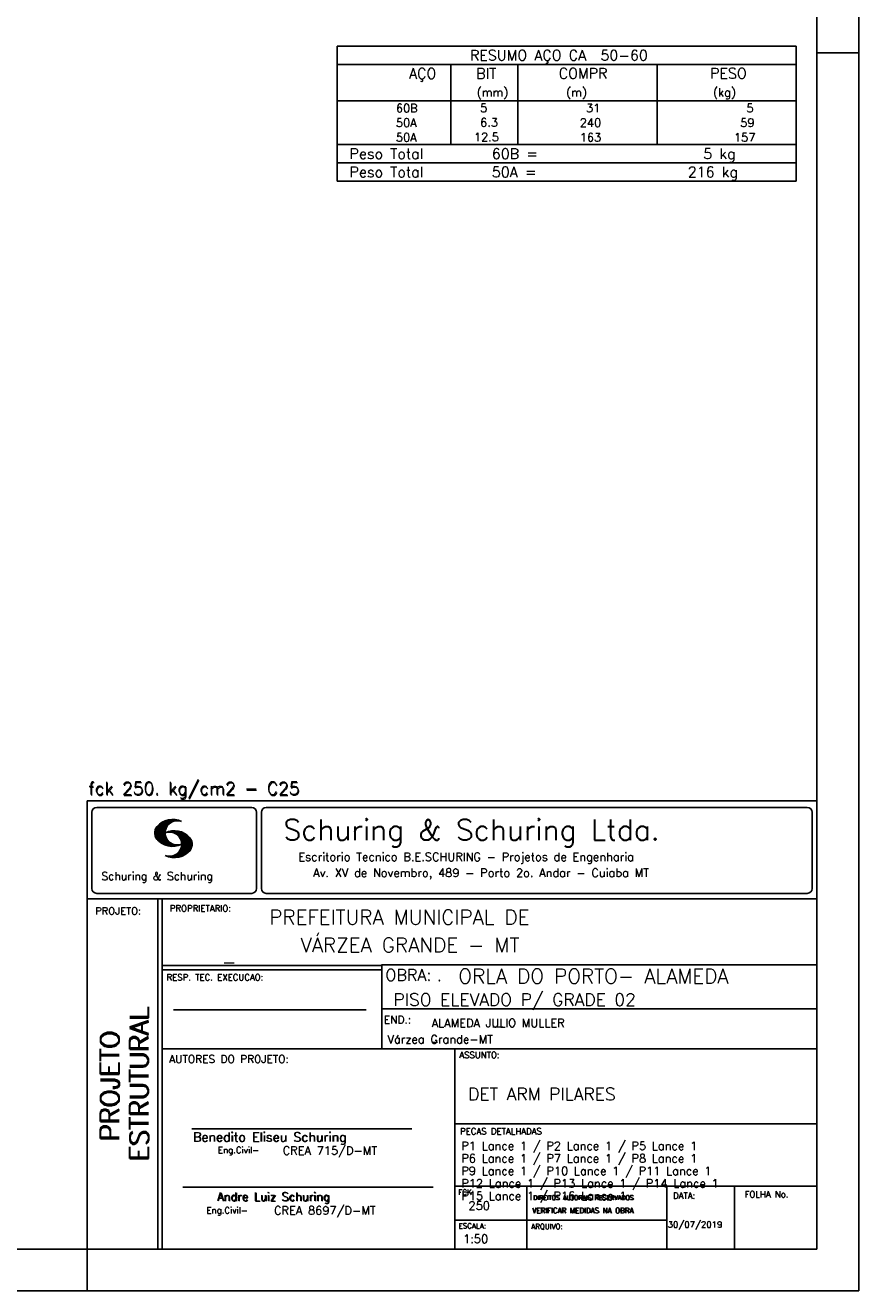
# Model space of a CAD drawing. Extents: x 0 to 84.1, y 0 to 59.4.
# Tile 6 of 8: x 64.1 to 84.1, y 0 to 30.4. Entities that reach past the tile are written whole.
import ezdxf

# ---------------------------------------------------------------- set-up
doc = ezdxf.new("R2010")
doc.units = 0
doc.layers.add('1', color=1, linetype='CONTINUOUS')
doc.layers.add('2', color=2, linetype='CONTINUOUS')
doc.styles.get("Standard").update_dxf_attribs({"font": 'ROMANS.SHX'})

msp = doc.modelspace()

# ---------------------------------------------------------------- linework, layer by layer
at = {"layer": '2', "linetype": 'CONTINUOUS'}
for p, q in [((84.100006, 0), (84.100006, 59.400002)), ((71.6, 29.85751), (71.6, 28.54501)), ((71.6, 29.85751), (82.6, 29.85751)), ((82.6, 29.85751), (82.6, 28.54501)), ((84.100006, 29.700001), (83.100006, 29.700001)), ((71.6, 29.42001), (82.6, 29.42001)), ((74.32, 28.54501), (74.32, 29.42001)), ((75.93, 28.54501), (75.93, 29.42001)), ((79.265, 28.54501), (79.265, 29.42001)), ((71.6, 28.54501), (82.6, 28.54501)), ((71.6, 28.195009), (71.6, 28.54501)), ((74.32, 28.54501), (74.32, 28.19501)), ((75.93, 28.195009), (75.93, 28.54501)), ((79.265, 28.54501), (79.265, 28.195009)), ((82.6, 28.195009), (82.6, 28.54501)), ((71.6, 27.845009), (71.6, 28.195009)), ((74.32, 28.195009), (74.32, 27.845009)), ((75.93, 27.845009), (75.93, 28.195009)), ((79.265, 28.195009), (79.265, 27.845009)), ((82.6, 27.845009), (82.6, 28.195009)), ((71.6, 27.495008), (71.6, 27.845009)), ((74.32, 27.845009), (74.32, 27.495009)), ((75.93, 27.495008), (75.93, 27.845009)), ((79.265, 27.845009), (79.265, 27.495008)), ((82.6, 27.495008), (82.6, 27.845009)), ((71.6, 27.495008), (82.6, 27.495008)), ((71.6, 27.057508), (71.6, 27.495008)), ((71.6, 27.495008), (82.6, 27.495008)), ((82.6, 27.057508), (82.6, 27.495008)), ((82.6, 27.057508), (71.6, 27.057508)), ((71.6, 26.620008), (71.6, 27.057508)), ((71.6, 27.057508), (82.6, 27.057508)), ((82.6, 26.620008), (82.6, 27.057508)), ((82.6, 26.620008), (71.6, 26.620008)), ((71.6, 26.620008), (82.6, 26.620008)), ((65.600006, 11.755142), (83.100006, 11.755135)), ((65.600006, 1), (65.600006, 11.755142)), ((65.832489, 11.593918), (69.548996, 11.593918)), ((69.895248, 11.593918), (82.867508, 11.593918)), ((65.715988, 11.477417), (65.715988, 9.648308)), ((67.221771, 10.985771), (67.52832, 11.29232)), ((67.222122, 10.971992), (67.545929, 11.295792)), ((67.222168, 11.000305), (67.508011, 11.286148)), ((67.222488, 10.958214), (67.56427, 11.300003)), ((67.224365, 11.016647), (67.488403, 11.280685)), ((67.224472, 10.94606), (67.581131, 11.302727)), ((67.226578, 11.03299), (67.465408, 11.271812)), ((67.2267, 10.934158), (67.596313, 11.303772)), ((67.228943, 10.922256), (67.612335, 11.305649)), ((67.232178, 10.911354), (67.626831, 11.306015)), ((67.232437, 11.052986), (67.439468, 11.26001)), ((67.235916, 10.900948), (67.642014, 11.307053)), ((67.239258, 11.073952), (67.410522, 11.245209)), ((67.239655, 10.890556), (67.656281, 11.307182)), ((67.243561, 10.880333), (67.66925, 11.306015)), ((67.608673, 11.2313), (67.68306, 11.305702)), ((67.638062, 11.246552), (67.69574, 11.30423)), ((67.662872, 11.257233), (67.708405, 11.302757)), ((67.681976, 11.262199), (67.721237, 11.30146)), ((67.702469, 11.268562), (67.733063, 11.299149)), ((67.718491, 11.270424), (67.744904, 11.296837)), ((67.734482, 11.272285), (67.757004, 11.294807)), ((67.750473, 11.274147), (67.768555, 11.292221)), ((69.665497, 11.477417), (69.665497, 9.648308)), ((69.778748, 11.477417), (69.778748, 9.648308)), ((82.984009, 11.477417), (82.984009, 9.648308)), ((67.248611, 10.871239), (67.520584, 11.143219)), ((67.252747, 11.10157), (67.374313, 11.223145)), ((67.253647, 10.862129), (67.502121, 11.110611)), ((67.258682, 10.853035), (67.491592, 11.085945)), ((67.264267, 10.84449), (67.483597, 11.06382)), ((67.270782, 10.836868), (67.47966, 11.045746)), ((67.277298, 10.829247), (67.475876, 11.027817)), ((67.283813, 10.821625), (67.474167, 11.011971)), ((67.290558, 10.814232), (67.473114, 10.99678)), ((67.296936, 10.807419), (67.470306, 10.980797)), ((67.304733, 10.800133), (67.473206, 10.968597)), ((67.311829, 10.793083), (67.474121, 10.955383)), ((67.319168, 10.786293), (67.475159, 10.942276)), ((67.326828, 10.779808), (67.477615, 10.930595)), ((67.531494, 10.998619), (67.546158, 11.013283)), ((67.548691, 11.001663), (67.565323, 11.018303)), ((67.563156, 11.001991), (67.584885, 11.023735)), ((67.577606, 11.002319), (67.601898, 11.026611)), ((67.592072, 11.002647), (67.619476, 11.030045)), ((67.604584, 11.001007), (67.635239, 11.03167)), ((67.617233, 10.999535), (67.651505, 11.033806)), ((67.62999, 10.998154), (67.666199, 11.034363)), ((67.64122, 10.995239), (67.680893, 11.03492)), ((67.652435, 10.992317), (67.695602, 11.035484)), ((67.664337, 10.990074), (67.708984, 11.034729)), ((67.674881, 10.986488), (67.72316, 11.034767)), ((67.684326, 10.981789), (67.736191, 11.033653)), ((67.694321, 10.977654), (67.748459, 11.031792)), ((67.704605, 10.973801), (67.761597, 11.0308)), ((67.71431, 10.969368), (67.773758, 11.028824)), ((67.722412, 10.963333), (67.785233, 11.026146)), ((67.732498, 10.959282), (67.797607, 11.024391)), ((67.740387, 10.953033), (67.808838, 11.021484)), ((67.749115, 10.947632), (67.819702, 11.018219)), ((67.756165, 10.940536), (67.830765, 11.015137)), ((67.765198, 10.93544), (67.841873, 11.012115)), ((67.77211, 10.928207), (67.852234, 11.008339)), ((67.779831, 10.921783), (67.86261, 11.004555)), ((67.785919, 10.913734), (67.873306, 11.001122)), ((67.794006, 10.907692), (67.883316, 10.997002)), ((67.799911, 10.899467), (67.892731, 10.992279)), ((67.806625, 10.892029), (67.902451, 10.987854)), ((67.811752, 10.883018), (67.912231, 10.983505)), ((67.817657, 10.874802), (67.921875, 10.979012)), ((67.823761, 10.866768), (67.930435, 10.973442)), ((67.829498, 10.858353), (67.940002, 10.968857)), ((67.833527, 10.848244), (67.948654, 10.963379)), ((67.838394, 10.838989), (67.957047, 10.957634)), ((67.843323, 10.829773), (67.965561, 10.952019)), ((67.848358, 10.817596), (67.975677, 10.944923)), ((67.852341, 10.806755), (67.985031, 10.939453)), ((67.856201, 10.794724), (67.99379, 10.932312)), ((67.334488, 10.773323), (67.480087, 10.918922)), ((67.342133, 10.766846), (67.482544, 10.907249)), ((67.350098, 10.760674), (67.485901, 10.896469)), ((67.358337, 10.754768), (67.489655, 10.886078)), ((67.366577, 10.748863), (67.493408, 10.875694)), ((67.374802, 10.742966), (67.497208, 10.865356)), ((67.383392, 10.737427), (67.502075, 10.856102)), ((67.392227, 10.732109), (67.506958, 10.84684)), ((67.401062, 10.726807), (67.511841, 10.837578)), ((67.409882, 10.721497), (67.516922, 10.828537)), ((67.419189, 10.71666), (67.522842, 10.820305)), ((67.428635, 10.711967), (67.528748, 10.812088)), ((67.43808, 10.707275), (67.534668, 10.803864)), ((67.44754, 10.702599), (67.540802, 10.79586)), ((67.457642, 10.698563), (67.547699, 10.78862)), ((67.467743, 10.694519), (67.554611, 10.781387)), ((67.477829, 10.690483), (67.561508, 10.774155)), ((67.488205, 10.686714), (67.568588, 10.767105)), ((67.499008, 10.683372), (67.576477, 10.760849)), ((67.509796, 10.680031), (67.584366, 10.754601)), ((67.520599, 10.676697), (67.592255, 10.74836)), ((67.532074, 10.674026), (67.600327, 10.742287)), ((67.543625, 10.671448), (67.609238, 10.737053)), ((67.555176, 10.668869), (67.618134, 10.731819)), ((67.5672, 10.666748), (67.627045, 10.726585)), ((67.579605, 10.665009), (67.636261, 10.721664)), ((67.591995, 10.663277), (67.646255, 10.717522)), ((67.604782, 10.661919), (67.65625, 10.713379)), ((67.618134, 10.66114), (67.666229, 10.709244)), ((67.6315, 10.660355), (67.67691, 10.705772)), ((67.645309, 10.660042), (67.688126, 10.70285)), ((67.65976, 10.660355), (67.699341, 10.699936)), ((67.671295, 10.38913), (68.095734, 10.813568)), ((67.67421, 10.660667), (67.710678, 10.697136)), ((67.685135, 10.388832), (68.100952, 10.804665)), ((67.690598, 10.661674), (67.723846, 10.694931)), ((67.698959, 10.388527), (68.104996, 10.794571)), ((67.70816, 10.663521), (67.737625, 10.692986)), ((67.713776, 10.389206), (68.107529, 10.782967)), ((67.725296, 10.665939), (67.750778, 10.691422)), ((67.728806, 10.390091), (68.110825, 10.77211)), ((67.741867, 10.668861), (67.765747, 10.692741)), ((67.744095, 10.391251), (68.114105, 10.761261)), ((67.760269, 10.672806), (67.780136, 10.69268)), ((67.760544, 10.393555), (68.11557, 10.748596)), ((67.776978, 10.395859), (68.117249, 10.736137)), ((67.780106, 10.677895), (67.794464, 10.692261)), ((67.794464, 10.692261), (67.796539, 10.694336)), ((67.794861, 10.399597), (68.118942, 10.723679)), ((67.798126, 10.683296), (67.810562, 10.69574)), ((67.813049, 10.403664), (68.118515, 10.709122)), ((67.817169, 10.689835), (67.825378, 10.698044)), ((67.822357, 10.554344), (68.091095, 10.823074)), ((67.832825, 10.409302), (68.118134, 10.694611)), ((67.833084, 10.695976), (67.839569, 10.702461)), ((67.840729, 10.586838), (68.086777, 10.832893)), ((67.848709, 10.608963), (68.081818, 10.842072)), ((67.853302, 10.415634), (68.117767, 10.680092)), ((67.856934, 10.63131), (68.075089, 10.849472)), ((67.859863, 10.781189), (68.003067, 10.924393)), ((67.860703, 10.649239), (68.070358, 10.858894)), ((67.862656, 10.768639), (68.011749, 10.91774)), ((67.865173, 10.667847), (68.063507, 10.866165)), ((67.865234, 10.753647), (68.02092, 10.90934)), ((67.866241, 10.683037), (68.057556, 10.874352)), ((67.866318, 10.73967), (68.029205, 10.90255)), ((67.867294, 10.698235), (68.049774, 10.880722)), ((67.867905, 10.725861), (68.036682, 10.894646)), ((67.868118, 10.711845), (68.043793, 10.887527)), ((67.876404, 10.424599), (68.113495, 10.66169)), ((67.901276, 10.435333), (68.110229, 10.644287)), ((67.550323, 10.409546), (67.562592, 10.421799)), ((67.561462, 10.40654), (67.576416, 10.421486)), ((67.572601, 10.403542), (67.590225, 10.421173)), ((67.583755, 10.400551), (67.606155, 10.422958)), ((67.595673, 10.398346), (67.622162, 10.424828)), ((67.607605, 10.396141), (67.639587, 10.428116)), ((67.619553, 10.393929), (67.658707, 10.43309)), ((67.632141, 10.392387), (67.679932, 10.440178)), ((67.644958, 10.391075), (67.704071, 10.450188)), ((67.657776, 10.389755), (67.737152, 10.469131)), ((67.929581, 10.449501), (68.101624, 10.621544)), ((67.966125, 10.471909), (68.08902, 10.594803)), ((68.045029, 10.536674), (68.057724, 10.54937)), ((65.832489, 9.531807), (69.548996, 9.531807)), ((69.895248, 9.531807), (82.867508, 9.531807)), ((65.600006, 9.399994), (83.100006, 9.399994)), ((67.300385, 5.799995), (67.300385, 9.399994)), ((67.400391, 5.799995), (67.400391, 9.399994)), ((83.100006, 9.399994), (83.100006, 1)), ((72.668579, 7.799995), (67.400391, 7.799995)), ((72.668579, 7.699995), (67.400391, 7.699995)), ((83.100006, 7.814748), (72.656072, 7.814748)), ((72.668579, 6.816429), (72.668579, 7.814748)), ((67.670311, 6.739054), (72.288887, 6.739054)), ((72.668579, 6.816429), (72.668579, 5.799995)), ((72.668579, 6.7647), (83.100006, 6.764707)), ((67.300385, 1), (67.300385, 5.799995)), ((67.400391, 1), (67.400391, 5.799995)), ((67.400391, 5.799995), (83.100006, 5.799995)), ((74.420959, 4.799995), (74.420959, 5.799995)), ((74.420959, 1), (74.420959, 4.799995)), ((74.420958, 4.005768), (83.100005, 4.005775)), ((68.11142, 3.880456), (73.389854, 3.880456)), ((67.897606, 2.480272), (73.894493, 2.480272)), ((74.420959, 2.505768), (83.100006, 2.505775)), ((76.14679, 1), (76.14679, 2.505775)), ((79.496475, 1), (79.496475, 2.505775)), ((81.120974, 1), (81.120974, 2.505774)), ((74.420959, 1.691734), (79.496475, 1.691742)), ((65.600006, 0), (65.600006, 1)), ((83.100006, 1), (65.600006, 1)), ((0, 0), (84.100006, 0))]:
    msp.add_line(p, q, dxfattribs=at)
msp.add_lwpolyline([(83.100006, 1), (2.5, 1), (2.5, 58.400002), (83.100006, 58.400002), (83.100006, 1)], dxfattribs=at)
for centre, radius, start, end in [((65.832489, 11.477417), 0.116502, 90, 180), ((69.548996, 11.477417), 0.116502, 0, 90), ((69.895248, 11.477417), 0.116502, 90, 180), ((82.867508, 11.477417), 0.116502, 0, 90), ((67.648087, 10.815277), 0.491555, 63.393265, 138.909058), ((67.763229, 10.98333), 0.291044, 68.851509, 291.148499), ((67.465149, 10.982269), 0.243989, 140.229431, 231.895096), ((67.692337, 10.543831), 0.491555, 41.090942, 116.606735), ((67.577194, 10.711891), 0.291044, 248.851501, 111.148491), ((67.648087, 11.15139), 0.491555, 218.229782, 296.60672), ((67.875275, 10.710823), 0.243989, 308.104889, 39.770576), ((67.692337, 10.879951), 0.491555, 243.393265, 321.770233), ((65.832489, 9.648308), 0.116502, 180, 270), ((69.548996, 9.648308), 0.116502, 270, 0), ((69.895248, 9.648308), 0.116502, 180, 270), ((82.867508, 9.648308), 0.116502, 270, 0)]:
    msp.add_arc(centre, radius, start, end, dxfattribs=at)

# ---------------------------------------------------------------- texts
at = {"layer": '1', "linetype": 'CONTINUOUS'}
for s, height, p in [('PREFEITURA MUNICIPAL DE', 0.35, (69.967754, 8.785075)), ('VÁRZEA GRANDE - MT', 0.35, (70.716987, 8.118506)), ('_', 0.35, (68.88924, 7.899706)), ('ORLA DO PORTO- ALAMEDA', 0.35, (74.501919, 7.371094)), ('.', 0.3, (73.984333, 7.423969)), ('PISO ELEVADO P/ GRADE 02', 0.3, (72.946369, 6.831837)), ('ALAMEDA JULIO MULLER', 0.2, (73.86333, 6.322955)), ('Várzea Grande-MT', 0.2, (72.803273, 5.930193)), ('_', 0.35, (75.330094, 6.362007)), ('_', 0.2, (73.86333, 5.982955)), ('DET ARM PILARES', 0.3, (74.737424, 4.567268)), ('P1 Lance 1 / P2 Lance 1 / P5 Lance 1', 0.2, (74.571808, 3.37457)), ('P6 Lance 1 / P7 Lance 1 / P8 Lance 1', 0.2, (74.571808, 3.07457)), ('P9 Lance 1 / P10 Lance 1 / P11 Lance 1', 0.2, (74.571808, 2.77457)), ('P12 Lance 1 / P13 Lance 1 / P14 Lance 1', 0.2, (74.571808, 2.47457)), ('P15 Lance 1 / P16 Lance 1', 0.2, (74.571808, 2.17457)), ('250', 0.2, (74.745692, 1.940266)), ('30/07/2019', 0.15, (79.520414, 1.512631))]:
    msp.add_text(s, height=height, dxfattribs=at).set_placement(p)
at = {"layer": '2', "linetype": 'CONTINUOUS'}
for s, height, p in [('RESUMO AÇO CA  50-60', 0.25, (74.780497, 29.51376)), ('AÇO', 0.25, (73.31958, 29.07626)), ('BIT', 0.25, (74.93, 29.07626)), ('COMPR', 0.25, (76.908841, 29.079861)), ('PESO', 0.25, (80.53784, 29.079861)), ('(mm)', 0.2, (74.943861, 28.64876)), ('(m)', 0.2, (77.086146, 28.64876)), ('(kg)', 0.2, (80.606442, 28.64876)), ('     60B', 0.2, (72.259661, 28.270009)), ('    5  ', 0.2, (74.426542, 28.276053)), ('      31', 0.2, (76.667658, 28.27001)), ('      5', 0.2, (80.515265, 28.27001)), ('     50A', 0.2, (72.259661, 27.920009)), ('    6.3', 0.2, (74.426542, 27.926053)), ('     240', 0.2, (76.667658, 27.92001)), ('     59', 0.2, (80.515265, 27.92001)), ('     50A', 0.2, (72.259661, 27.570009)), ('   12.5', 0.2, (74.426542, 27.576053)), ('     163', 0.2, (76.667658, 27.570009)), ('    157', 0.2, (80.515265, 27.570009)), ('Peso Total        60B =', 0.25, (71.892829, 27.151258)), ('      5 kg', 0.25, (79.257004, 27.151258)), ('Peso Total        50A =', 0.25, (71.892829, 26.713758)), ('    216 kg', 0.25, (79.257004, 26.713758)), ('fck 250. kg/cm2 - C25', 0.3, (65.628578, 11.907463)), ('fck 250. kg/cm2 - C25', 0.3, (65.641754, 11.880586)), ('Schuring & Schuring Ltda.', 0.5, (70.306839, 10.806786)), ('Escritorio Tecnico B.E.SCHURING - Projetos de Engenharia', 0.2, (70.664673, 10.308487)), ('Schuring & Schuring', 0.19, (65.944336, 9.851486)), ('Av. XV de Novembro, 489 - Porto 2o. Andar - Cuiaba MT', 0.2, (71.023193, 9.925888)), ('PROJETO:', 0.175, (65.793152, 9.02159)), ('PROPRIETARIO:', 0.15, (67.584534, 9.097366)), ('RESP. TEC. EXECUCAO:', 0.15, (67.506004, 7.444514)), ('OBRA:', 0.278755, (72.755102, 7.434759)), ('END.:', 0.185837, (72.717902, 6.410233)), ('AUTORES DO PROJETO:', 0.185837, (67.572014, 5.463953)), ('ASSUNTO:', 0.15, (74.525462, 5.581304)), ('Benedito Eliseu Schuring', 0.22, (68.138321, 3.577287)), ('Benedito Eliseu Schuring', 0.22, (68.149795, 3.577287)), ('PECAS DETALHADAS', 0.15, (74.54287, 3.751117)), ('Eng.Civil-', 0.15, (68.737209, 3.298847)), ('CREA 715/D-MT', 0.2, (70.290742, 3.262761)), ('Andre Luiz Schuring', 0.2, (68.716738, 2.158081)), ('Andre Luiz Schuring', 0.2, (68.734296, 2.149201)), ('FCK:', 0.125, (74.500763, 2.299423)), ('DIREITOS AUTORAIS RESERVADOS', 0.11, (76.294724, 2.176125)), ('DIREITOS AUTORAIS RESERVADOS', 0.11, (76.303696, 2.176125)), ('DATA:', 0.15, (79.648044, 2.2071)), ('FOLHA No.', 0.15, (81.365514, 2.23814)), ('Eng.Civil-', 0.15, (68.462773, 1.853248)), ('CREA 8697/D-MT', 0.2, (70.08334, 1.825346)), ('VERIFICAR MEDIDAS NA OBRA', 0.125, (76.271484, 1.861862)), ('VERIFICAR MEDIDAS NA OBRA', 0.125, (76.280457, 1.861862)), ('ESCALA:', 0.125, (74.507034, 1.490738)), ('ARQUIVO:', 0.125, (76.249054, 1.475601)), ('1:50', 0.2, (74.617035, 1.144112))]:
    msp.add_text(s, height=height, dxfattribs=at).set_placement(p)
for s, p in [('ESTRUTURAL', (67.07373, 3.12536)), ('ESTRUTURAL', (67.07373, 3.094507)), ('PROJETO', (66.369095, 3.606125)), ('PROJETO', (66.369095, 3.575272))]:
    msp.add_text(s, height=0.45, rotation=90, dxfattribs=at).set_placement(p)

doc.saveas('drawing.dxf')
